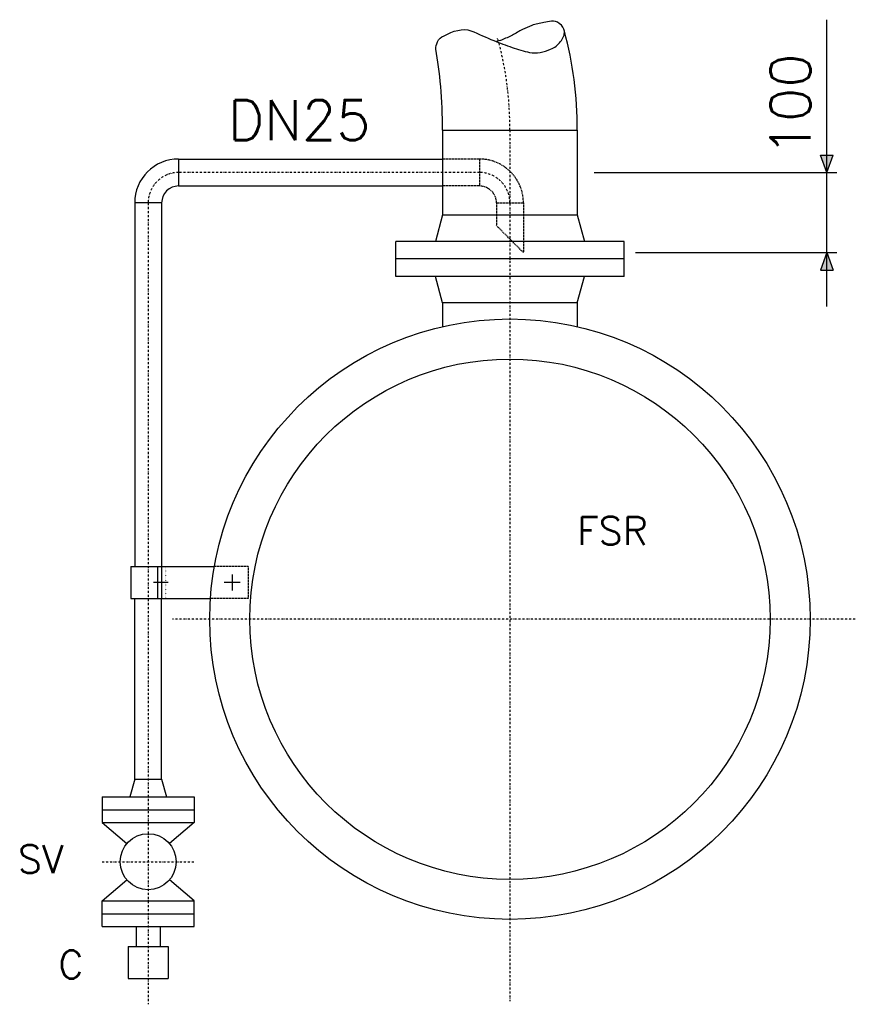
# Model space of a CAD drawing. Header units: millimetres. Extents: x -197187 to 241957296, y -45270 to 70505.
# Tile 41 of 116: x 17243 to 18287, y -10155 to -8925. Entities that reach past the tile are written whole.
import ezdxf
from ezdxf.enums import TextEntityAlignment as Align

# ---------------------------------------------------------------- set-up
doc = ezdxf.new("R2010")
doc.units = ezdxf.units.MM
doc.header["$LTSCALE"] = 0.5
for name, pattern in [('DASHDOT', [1, 0.5, -0.25, 0, -0.25]), ('DOT', [0.25, 0, -0.25]), ('HIDDEN', [0.375, 0.25, -0.125])]:
    doc.linetypes.add(name, pattern=pattern)
for name, color, linetype in [('44', 7, 'Continuous'), ('45', 7, 'Continuous'), ('8', 7, 'Continuous')]:
    doc.layers.add(name, color=color, linetype=linetype)
doc.styles.add('ROMANS', font='ROMANS', dxfattribs={"height": 0.2})

msp = doc.modelspace()

# ---------------------------------------------------------------- hatches: boundary and pattern name
at = {"linetype": 'Continuous'}
h = msp.add_hatch(color=256, dxfattribs=at)
h.paths.add_polyline_path([(18251.152, -9115.831), (18251.152, -9093.979), (18259.044, -9093.977)])
h.paths.add_polyline_path([(18243.249, -9093.981), (18251.152, -9093.979), (18251.152, -9115.831)])
h = msp.add_hatch(color=256, dxfattribs=at)
h.paths.add_polyline_path([(18251.152, -9215.831), (18251.152, -9237.683), (18259.044, -9237.685)])
h.paths.add_polyline_path([(18243.249, -9237.681), (18251.152, -9237.683), (18251.152, -9215.831)])

# ---------------------------------------------------------------- linework, layer by layer
at = {"linetype": 'HIDDEN', "ltscale": 10}
for p, q in [((17817.512, -9098.981), (17771.362, -9098.981)), ((17817.512, -9098.981), (17817.512, -9132.681)), ((17817.512, -9132.681), (17771.362, -9132.681)), ((17838.662, -9153.831), (17872.362, -9153.831)), ((17838.662, -9153.831), (17838.662, -9182.131)), ((17872.362, -9153.831), (17872.362, -9215.831)), ((17872.362, -9215.831), (17838.662, -9182.131))]:
    msp.add_line(p, q, dxfattribs=at)
at = {"linetype": 'Continuous'}
for p, q in [((18243.249, -9093.981), (18259.044, -9093.977)), ((18251.152, -9115.831), (18243.249, -9093.981)), ((18251.152, -9115.831), (18259.044, -9093.977)), ((18251.152, -9215.831), (18243.249, -9237.681)), ((18251.152, -9215.831), (18259.044, -9237.685)), ((18243.249, -9237.681), (18259.044, -9237.685))]:
    msp.add_line(p, q, dxfattribs=at)
at = {"linetype": 'HIDDEN', "ltscale": 10}
for radius in [54.85, 21.15]:
    msp.add_arc((17817.512, -9153.831), radius, 0, 90, dxfattribs=at)
at = {"layer": '45', "linetype": 'Continuous', "ltscale": 10}
for p, q in [((18251.152, -9283.39), (18251.152, -8924.936)), ((17771.362, -9062.831), (17771.362, -9168.831)), ((17771.362, -9062.831), (17939.662, -9062.831)), ((17939.662, -9062.831), (17939.662, -9168.831)), ((17441.662, -9098.981), (17771.362, -9098.981)), ((17441.662, -9098.981), (17441.662, -9132.681)), ((17960.9, -9115.831), (18263.652, -9115.831)), ((17441.662, -9132.681), (17771.362, -9132.681)), ((17386.812, -9153.831), (17386.812, -9608.147)), ((17420.512, -9153.831), (17386.812, -9153.831)), ((17420.512, -9153.831), (17420.512, -9608.147)), ((17771.362, -9168.831), (17762.52, -9201.831)), ((17771.362, -9168.831), (17939.662, -9168.831)), ((17939.662, -9168.831), (17948.505, -9201.831)), ((17998.012, -9201.831), (17713.012, -9201.831)), ((17713.012, -9245.831), (17713.012, -9201.831)), ((17998.012, -9245.831), (17998.012, -9201.831)), ((17998.012, -9223.831), (17713.012, -9223.831)), ((18012.391, -9215.831), (18263.652, -9215.831)), ((17998.012, -9245.831), (17713.012, -9245.831)), ((17771.362, -9278.831), (17762.52, -9245.831)), ((17939.662, -9278.831), (17948.505, -9245.831)), ((17939.662, -9278.831), (17771.362, -9278.831)), ((17771.362, -9278.831), (17771.362, -9308.395)), ((17939.662, -9278.831), (17939.662, -9308.395)), ((17381.812, -9608.147), (17486.31, -9608.147)), ((17381.812, -9608.147), (17381.812, -9648.147)), ((17415.512, -9608.147), (17415.512, -9648.147)), ((17420.512, -9608.147), (17420.512, -9648.147)), ((17508.507, -9618.147), (17508.507, -9638.147)), ((17428.581, -9628.147), (17410.316, -9628.147)), ((17518.507, -9628.147), (17498.507, -9628.147)), ((17381.812, -9648.147), (17481.393, -9648.147)), ((17386.812, -9873.831), (17386.812, -9648.147)), ((17420.512, -9873.831), (17420.512, -9648.147)), ((17386.812, -9873.831), (17380.918, -9895.831)), ((17386.812, -9873.831), (17420.512, -9873.831)), ((17420.512, -9873.831), (17426.407, -9895.831)), ((17346.162, -9895.831), (17346.162, -9927.831)), ((17346.162, -9895.831), (17461.162, -9895.831)), ((17461.162, -9895.831), (17461.162, -9927.831)), ((17346.162, -9911.831), (17461.162, -9911.831)), ((17346.162, -9927.831), (17461.162, -9927.831)), ((17346.162, -9927.831), (17377.023, -9954.13)), ((17461.162, -9927.831), (17430.302, -9954.13)), ((17346.162, -10025.831), (17377.023, -9999.532)), ((17461.162, -10025.831), (17430.302, -9999.532)), ((17346.162, -10025.831), (17461.162, -10025.831)), ((17346.162, -10057.831), (17346.162, -10025.831)), ((17461.162, -10057.831), (17461.162, -10025.831)), ((17346.162, -10041.831), (17461.162, -10041.831)), ((17346.162, -10057.831), (17461.162, -10057.831)), ((17388.662, -10057.831), (17388.662, -10082.831)), ((17418.662, -10057.831), (17418.662, -10082.831)), ((17378.662, -10082.831), (17378.662, -10122.831)), ((17378.662, -10082.831), (17428.662, -10082.831)), ((17428.662, -10082.831), (17428.662, -10122.831)), ((17378.662, -10122.831), (17428.662, -10122.831))]:
    msp.add_line(p, q, dxfattribs=at)
at = {"layer": '45', "linetype": 'DASHDOT', "ltscale": 10}
for p, q in [((17855.512, -9062.831), (17855.512, -10151.046)), ((17817.512, -9115.831), (17441.662, -9115.831)), ((17403.662, -9153.831), (17403.662, -10154.923)), ((18286.892, -9673.831), (17434.119, -9673.831)), ((17346.162, -9976.831), (17461.162, -9976.831))]:
    msp.add_line(p, q, dxfattribs=at)
at = {"layer": '45', "linetype": 'DOT', "ltscale": 10}
msp.add_line((17425.512, -9608.147), (17425.512, -9648.147), dxfattribs=at)
at = {"layer": '45', "linetype": 'HIDDEN', "ltscale": 10}
for p, q in [((17528.507, -9608.147), (17486.31, -9608.147)), ((17528.507, -9608.147), (17528.507, -9648.147)), ((17528.507, -9648.147), (17481.393, -9648.147))]:
    msp.add_line(p, q, dxfattribs=at)
at = {"layer": '45', "linetype": 'Continuous', "ltscale": 10}
for centre, radius in [((17855.512, -9673.831), 375), ((17855.512, -9673.831), 325), ((17403.662, -9976.831), 35)]:
    msp.add_circle(centre, radius, dxfattribs=at)
for radius in [54.85, 21.15]:
    msp.add_arc((17441.662, -9153.831), radius, 90, 180, dxfattribs=at)
at = {"layer": '45', "linetype": 'DASHDOT', "ltscale": 10}
for centre, start, end in [((17441.662, -9153.831), 90, 180), ((17817.512, -9153.831), 0, 90)]:
    msp.add_arc(centre, 38, start, end, dxfattribs=at)
at = {"layer": '45', "linetype": 'Continuous', "ltscale": 10}
for major_axis, ratio, end_param in [((0, 313.15), 0.63436021, 5.11759596), ((0, 144.85), 0.20952641, 5.48305264)]:
    msp.add_ellipse((17741.013, -9062.831), major_axis=major_axis, ratio=ratio, start_param=4.71238898, end_param=end_param, dxfattribs=at)
at = {"layer": '45', "linetype": 'DASHDOT', "ltscale": 10}
msp.add_ellipse((17741.013, -9062.831), major_axis=(0, 229), ratio=0.49999956, start_param=4.71238898, end_param=5.23920008, dxfattribs=at)
at = {"layer": '45', "linetype": 'Continuous', "ltscale": 10}
msp.add_open_spline([(17762.787, -8961.927), (17763.2, -8958.786), (17763.694, -8955.716), (17764.84, -8952.656), (17766.224, -8948.962), (17769.669, -8946.867), (17773.324, -8944.944), (17784.198, -8939.222), (17796.38, -8934.841), (17806.871, -8938.774), (17816.432, -8942.36), (17825.751, -8947.434), (17835.405, -8951.114), (17842.945, -8953.988), (17850.485, -8956.835), (17858.155, -8959.597), (17865.368, -8962.194), (17872.785, -8964.165), (17880.135, -8965.766), (17888.667, -8967.625), (17897.718, -8965.544), (17906.355, -8961.91), (17911.459, -8959.763), (17914.995, -8956.866), (17918.694, -8952.27), (17921.95, -8948.226), (17923.972, -8943.55), (17923.576, -8939.385), (17923.238, -8935.826), (17921.013, -8932.077), (17917.152, -8929.52), (17910.818, -8925.325), (17904.128, -8927.083), (17897.872, -8928.363), (17892.844, -8929.392), (17887.734, -8930.323), (17882.834, -8932.219), (17878.855, -8933.759), (17875.019, -8935.321), (17871.266, -8937.232), (17866.951, -8939.429), (17862.854, -8941.984), (17858.541, -8944.173), (17854.125, -8946.414), (17849.655, -8948.473), (17845.045, -8950.342), (17843.037, -8951.157), (17840.985, -8951.735), (17838.875, -8952.27)], degree=3, knots=[0, 0, 0, 0, 0.03340946, 0.03340946, 0.03340946, 0.0737461, 0.0737461, 0.0737461, 0.19375598, 0.19375598, 0.19375598, 0.30313437, 0.30313437, 0.30313437, 0.38856174, 0.38856174, 0.38856174, 0.46888074, 0.46888074, 0.46888074, 0.56212657, 0.56212657, 0.56212657, 0.6172183, 0.6172183, 0.6172183, 0.66569853, 0.66569853, 0.66569853, 0.70711637, 0.70711637, 0.70711637, 0.77507181, 0.77507181, 0.77507181, 0.82969381, 0.82969381, 0.82969381, 0.87405109, 0.87405109, 0.87405109, 0.92504808, 0.92504808, 0.92504808, 0.97725807, 0.97725807, 0.97725807, 1, 1, 1, 1], dxfattribs=at)

# ---------------------------------------------------------------- texts
at = {"layer": '44', "linetype": 'Continuous', "ltscale": 10, "style": 'ROMANS'}
msp.add_text('100', height=50, rotation=90, dxfattribs=at).set_placement((18230.824, -9095.54))
at = {"layer": '45', "linetype": 'DOT', "ltscale": 10, "style": 'ROMANS'}
msp.add_text('DN25', height=50, dxfattribs=at).set_placement((17503.523, -9075.259))
at = {"layer": '45', "linetype": 'Continuous', "ltscale": 10, "style": 'ROMANS'}
for s, p in [('SV', (17240.898, -9991.293)), ('C', (17291.371, -10122.881))]:
    msp.add_text(s, height=35, dxfattribs=at).set_placement(p)
at = {"layer": '8', "linetype": 'Continuous', "ltscale": 10, "style": 'ROMANS'}
msp.add_text('FSR', height=35, dxfattribs=at).set_placement((17939.226, -9563.476), align=Align.MIDDLE_LEFT)

doc.saveas('drawing.dxf')
